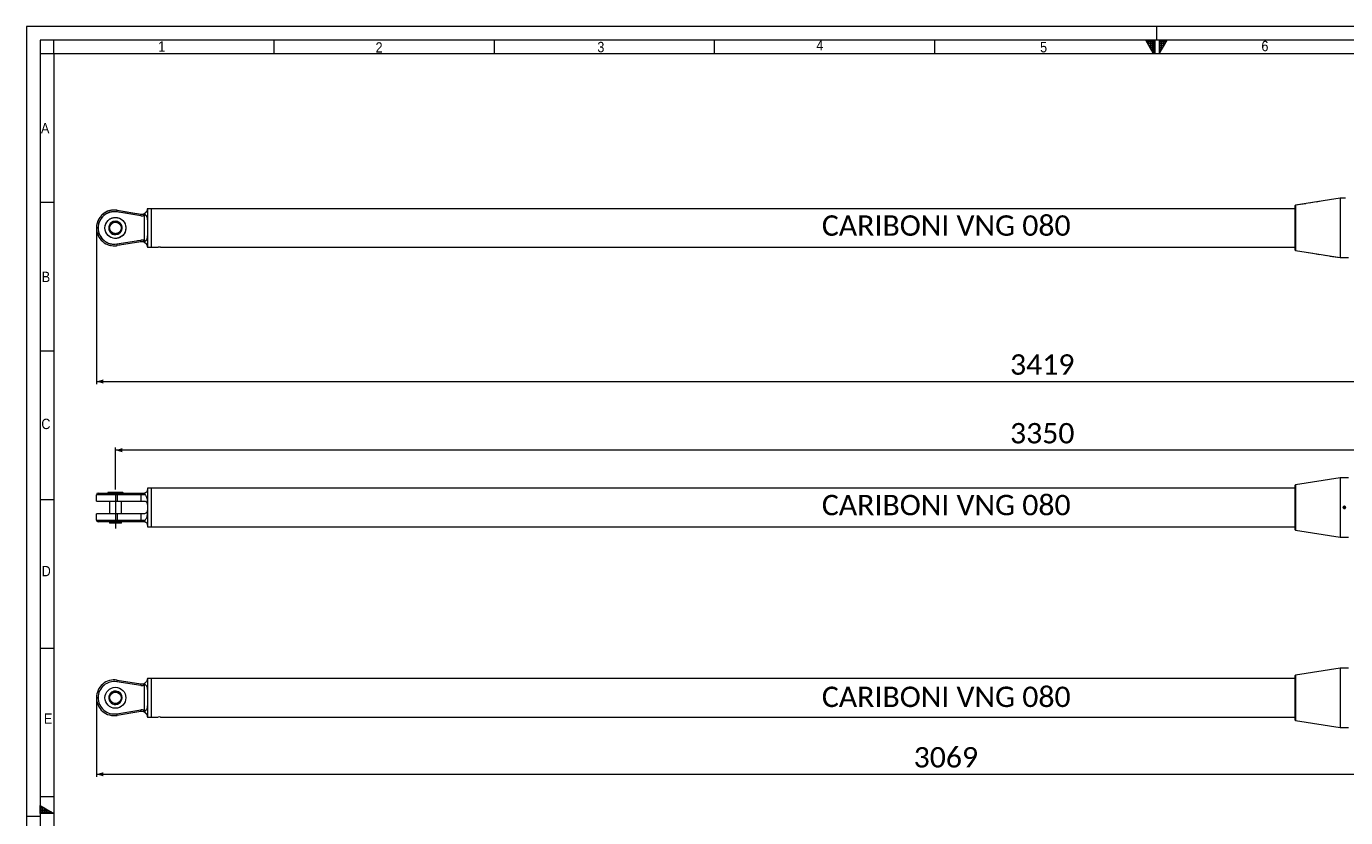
# Model space of a CAD drawing. Header units: millimetres. Extents: x 50 to 4155, y 50 to 2920.
# Tile 2 of 8: x 50 to 2446, y 1482 to 2920. Entities that reach past the tile are written whole.
import ezdxf

# ---------------------------------------------------------------- set-up
doc = ezdxf.new("R2010")
doc.units = ezdxf.units.MM
doc.header["$LTSCALE"] = 5
for name, pattern in [('SLD-Centro', [19.05, 15.24, -1.27, 1.27, -1.27]), ('SLD-Combinazione-di-due-tratteggi', [12.7, 6.35, -1.27, 1.27, -1.27, 1.27, -1.27]), ('SLD-Solido', [0])]:
    doc.linetypes.add(name, pattern=pattern)
doc.styles.add('SLDTEXTSTYLE0', font='GOTHIC.TTF', dxfattribs={"width": 0.913})
doc.styles.add('SLDTEXTSTYLE3', font='CALIBRI.TTF')
doc.styles.add('SLDTEXTSTYLE4', font='CALIBRIB.TTF')
doc.styles.add('SLDTEXTSTYLE5', font='CALIBRIZ.TTF')
doc.dimstyles.new('SLDDIMSTYLE0', dxfattribs={"dimtxt": 37.041667, "dimasz": 12.5, "dimexe": 0, "dimexo": 0.0625, "dimgap": 9.260417, "dimtad": 1, "dimrnd": 1e-09, "dimzin": 12, "dimdsep": 46, "dimtxsty": 'SLDTEXTSTYLE4', "dimsah": 1, "dimcen": 0.09, "dimadec": 0, "dimazin": 3, "dimtfac": 1, "dimtofl": 0, "dimtmove": 0, "dimatfit": 3, "dimfxl": 0, "dimfrac": 2, "dimtolj": 1, "dimtzin": 12, "dimarcsym": 0})

# ---------------------------------------------------------------- blocks, each defined once
blk = doc.blocks.new('_D')
at = {"color": 7, "linetype": 'SLD-Solido', "lineweight": 0}
for p, q in [((211.7, 2078.5), (211.7, 2155)), ((3561.7, 2150), (211.7, 2150)), ((3561.7, 2079.3), (3561.7, 2155))]:
    blk.add_line(p, q, dxfattribs=at)
for points in [[(211.7, 2150), (224.2, 2146.3), (224.2, 2153.8)], [(3561.7, 2150), (3549.2, 2153.8), (3549.2, 2146.3)]]:
    blk.add_solid(points, dxfattribs=at)
at = {"color": 7, "linetype": 'SLD-Solido', "lineweight": 0, "insert": (1836.6, 2199.4), "char_height": 37.04, "attachment_point": 1, "style": 'SLDTEXTSTYLE3'}
blk.add_mtext('3350', dxfattribs=at)
blk = doc.blocks.new('_D_1')
at = {"color": 7, "linetype": 'SLD-Solido', "lineweight": 0}
for p, q in [((177.2, 1695.3), (177.2, 1556.3)), ((3246.2, 1695.3), (3246.2, 1556.3)), ((177.2, 1561.3), (3246.2, 1561.3))]:
    blk.add_line(p, q, dxfattribs=at)
for points in [[(177.2, 1561.3), (189.7, 1557.5), (189.7, 1565)], [(3246.2, 1561.3), (3233.7, 1565), (3233.7, 1557.5)]]:
    blk.add_solid(points, dxfattribs=at)
at = {"color": 7, "linetype": 'SLD-Solido', "lineweight": 0, "insert": (1661.6, 1610.6), "char_height": 37.04, "attachment_point": 1, "rotation": 0, "style": 'SLDTEXTSTYLE3'}
blk.add_mtext('3069', dxfattribs=at)
blk = doc.blocks.new('_D_13')
at = {"color": 7, "linetype": 'SLD-Solido', "lineweight": 0}
for p, q in [((177.2, 2548.8), (177.2, 2269.8)), ((3596.2, 2548.8), (3596.2, 2269.8)), ((177.2, 2274.8), (3596.2, 2274.8))]:
    blk.add_line(p, q, dxfattribs=at)
for points in [[(177.2, 2274.8), (189.7, 2271.1), (189.7, 2278.6)], [(3596.2, 2274.8), (3583.7, 2278.6), (3583.7, 2271.1)]]:
    blk.add_solid(points, dxfattribs=at)
at = {"color": 7, "linetype": 'SLD-Solido', "lineweight": 0, "insert": (1836.6, 2324.2), "char_height": 37.04, "attachment_point": 1, "rotation": 0, "style": 'SLDTEXTSTYLE3'}
blk.add_mtext('3419', dxfattribs=at)

msp = doc.modelspace()

# ---------------------------------------------------------------- hatches: boundary and pattern name
at = {"linetype": 'Continuous'}
h = msp.add_hatch(dxfattribs=at)
h.set_pattern_fill('NET', color=8, scale=1.25, style=0)
h.paths.add_polyline_path([(2097.5, 2895), (2097.5, 2870), (2083.066, 2895)], flags=0)
h = msp.add_hatch(dxfattribs=at)
h.set_pattern_fill('NET', color=8, scale=1.25, style=0)
h.paths.add_polyline_path([(2107.5, 2895), (2107.5, 2870), (2121.934, 2895)], flags=0)
h = msp.add_hatch(dxfattribs=at)
h.set_pattern_fill('NET', color=8, scale=1.25, style=0)
h.paths.add_polyline_path([(75, 1504.434), (100, 1490), (75, 1490)], flags=0)

# ---------------------------------------------------------------- linework, layer by layer
at = {"color": 7, "linetype": 'SLD-Solido', "lineweight": 0}
for p, q in [((4155, 2920), (50, 2920)), ((50, 2920), (50, 50)), ((4130, 2895), (75, 2895)), ((75, 2895), (75, 75)), ((100, 2870), (100, 2895)), ((500, 2870), (500, 2895)), ((900, 2870), (900, 2895)), ((1300, 2870), (1300, 2895)), ((1700, 2870), (1700, 2895)), ((2083.066, 2895), (2097.5, 2895)), ((2097.5, 2870), (2083.066, 2895)), ((2097.5, 2895), (2097.5, 2870)), ((2100, 2870), (2100, 2895)), ((2107.5, 2895), (2121.934, 2895)), ((2107.5, 2870), (2121.934, 2895)), ((2107.5, 2895), (2107.5, 2870)), ((100, 2870), (75, 2870)), ((100, 2600), (75, 2600)), ((100, 2330), (75, 2330)), ((100, 2060), (75, 2060)), ((100, 1790), (75, 1790)), ((100, 1520), (75, 1520)), ((75, 1490), (75, 1504.434)), ((75, 1504.434), (100, 1490)), ((100, 1490), (75, 1490))]:
    msp.add_line(p, q, dxfattribs=at)
at = {"color": 7, "linetype": 'SLD-Centro', "lineweight": 0}
for p, q in [((2102.5, 2920), (2102.5, 2895)), ((50, 1485), (75, 1485))]:
    msp.add_line(p, q, dxfattribs=at)
at = {"color": 7, "linetype": 'SLD-Solido', "lineweight": 15}
for p, q in [((4105, 2870), (100, 2870)), ((100, 2870), (100, 100)), ((269.698, 2588.374), (269.686, 2588.312)), ((276.698, 2588.808), (269.698, 2588.808)), ((269.698, 2588.808), (269.698, 2588.374)), ((269.698, 2588.374), (269.698, 2567.986)), ((2354.519, 2588.808), (276.698, 2588.808)), ((276.698, 2588.808), (276.698, 2518.808)), ((276.698, 2588.808), (276.698, 2553.808)), ((2355.114, 2594.903), (2354.519, 2594.308)), ((2354.519, 2553.808), (2354.519, 2594.308)), ((2436.598, 2607.808), (2355.114, 2594.903)), ((2355.114, 2594.903), (2355.114, 2553.808)), ((2442.024, 2607.808), (2436.598, 2607.808)), ((2436.598, 2607.808), (2436.598, 2499.808)), ((207.543, 2565.226), (207.953, 2564.098)), ((208.623, 2565.563), (209.035, 2564.43)), ((257.632, 2575.974), (214.387, 2582.935)), ((214.864, 2585.897), (258.109, 2578.936)), ((263.698, 2576.439), (263.698, 2531.178)), ((269.698, 2567.986), (269.698, 2539.631)), ((177.198, 2553.807), (177.198, 2553.81)), ((180.198, 2553.81), (177.198, 2553.81)), ((177.198, 2553.807), (180.198, 2553.807)), ((180.198, 2553.81), (180.198, 2553.807)), ((215.443, 2543.519), (215.854, 2542.391)), ((216.485, 2543.96), (216.898, 2542.827)), ((276.698, 2553.808), (276.698, 2518.808)), ((2354.519, 2513.308), (2354.519, 2553.808)), ((2355.114, 2553.808), (2355.114, 2512.714)), ((214.387, 2524.682), (257.632, 2531.643)), ((258.109, 2528.681), (214.864, 2521.72)), ((269.686, 2519.304), (269.698, 2519.243)), ((269.698, 2539.631), (269.698, 2519.243)), ((269.698, 2519.243), (269.698, 2518.808)), ((269.698, 2518.808), (276.698, 2518.808)), ((276.698, 2518.808), (289.624, 2518.808)), ((293.798, 2518.808), (2354.519, 2518.808)), ((2354.519, 2513.308), (2355.114, 2512.714)), ((2355.114, 2512.714), (2436.598, 2499.808)), ((2436.598, 2499.808), (2451.598, 2499.808)), ((2355.114, 2087.137), (2354.519, 2086.543)), ((2354.519, 2005.543), (2354.519, 2086.543)), ((2436.598, 2100.043), (2355.114, 2087.137)), ((2355.114, 2087.137), (2355.114, 2004.949)), ((2451.598, 2100.043), (2436.598, 2100.043)), ((2436.598, 2100.043), (2436.598, 1992.043)), ((177.198, 2057.543), (177.198, 2069.043)), ((214.864, 2069.043), (177.198, 2069.043)), ((180.198, 2072.043), (214.387, 2072.043)), ((198.698, 2073.543), (197.698, 2072.543)), ((197.698, 2072.543), (197.698, 2072.043)), ((225.698, 2072.543), (197.698, 2072.543)), ((198.698, 2073.543), (224.698, 2073.543)), ((214.387, 2072.043), (257.632, 2072.043)), ((214.864, 2069.043), (214.864, 2057.543)), ((258.109, 2069.043), (214.864, 2069.043)), ((225.698, 2072.543), (224.698, 2073.543)), ((225.698, 2072.043), (225.698, 2072.543)), ((257.632, 2072.043), (263.698, 2072.043)), ((258.109, 2069.043), (258.109, 2057.543)), ((262.775, 2069.043), (258.109, 2069.043)), ((276.698, 2081.043), (269.698, 2081.043)), ((269.698, 2081.043), (269.698, 2078.043)), ((269.698, 2078.043), (269.698, 2051.543)), ((2354.519, 2081.043), (276.698, 2081.043)), ((276.698, 2081.043), (276.698, 2011.043)), ((177.198, 2057.543), (214.864, 2057.543)), ((200.748, 2057.543), (200.748, 2034.543)), ((214.864, 2057.543), (258.109, 2057.543)), ((222.648, 2034.543), (222.648, 2057.543)), ((258.109, 2057.543), (263.698, 2057.543)), ((269.686, 2051.927), (269.698, 2051.543)), ((269.698, 2040.543), (269.686, 2040.159)), ((269.698, 2051.543), (269.698, 2040.543)), ((269.698, 2040.543), (269.698, 2014.043)), ((2442.914, 2046.868), (2442.792, 2045.429)), ((2443.976, 2044.605), (2442.792, 2045.429)), ((2442.914, 2046.868), (2444.22, 2047.481)), ((2443.976, 2044.605), (2445.283, 2045.218)), ((2444.22, 2047.481), (2445.405, 2046.656)), ((2445.283, 2045.218), (2445.405, 2046.656)), ((177.198, 2023.043), (177.198, 2034.543)), ((214.864, 2034.543), (177.198, 2034.543)), ((177.198, 2023.043), (214.864, 2023.043)), ((214.387, 2020.043), (180.198, 2020.043)), ((200.748, 2019.743), (200.748, 2018.243)), ((222.648, 2019.743), (200.748, 2019.743)), ((200.748, 2018.243), (201.248, 2017.743)), ((200.748, 2018.243), (222.648, 2018.243)), ((201.198, 2020.043), (201.198, 2019.743)), ((222.148, 2017.743), (201.248, 2017.743)), ((257.632, 2020.043), (214.387, 2020.043)), ((214.864, 2034.543), (214.864, 2023.043)), ((258.109, 2034.543), (214.864, 2034.543)), ((214.864, 2023.043), (258.109, 2023.043)), ((222.148, 2017.743), (222.648, 2018.243)), ((222.198, 2019.743), (222.198, 2020.043)), ((222.648, 2018.243), (222.648, 2019.743)), ((263.698, 2020.043), (257.632, 2020.043)), ((263.698, 2034.543), (258.109, 2034.543)), ((258.109, 2034.543), (258.109, 2023.043)), ((258.109, 2023.043), (262.775, 2023.043)), ((269.698, 2014.043), (269.698, 2011.043)), ((269.698, 2011.043), (276.698, 2011.043)), ((276.698, 2011.043), (2354.519, 2011.043)), ((2354.519, 2005.543), (2355.114, 2004.949)), ((2355.114, 2004.949), (2436.598, 1992.043)), ((2436.598, 1992.043), (2451.598, 1992.043)), ((2436.598, 1754.259), (2355.114, 1741.353)), ((2442.024, 1754.259), (2436.598, 1754.259)), ((2436.598, 1754.259), (2436.598, 1646.259)), ((2451.598, 1754.259), (2446.198, 1754.259)), ((257.632, 1722.425), (214.387, 1729.386)), ((214.864, 1732.348), (258.109, 1725.386)), ((269.698, 1734.825), (269.686, 1734.763)), ((276.698, 1735.259), (269.698, 1735.259)), ((269.698, 1735.259), (269.698, 1734.825)), ((269.698, 1734.825), (269.698, 1714.437)), ((2354.519, 1735.259), (276.698, 1735.259)), ((276.698, 1735.259), (276.698, 1665.259)), ((276.698, 1735.259), (276.698, 1700.259)), ((2355.114, 1741.353), (2354.519, 1740.759)), ((2354.519, 1700.259), (2354.519, 1740.759)), ((2355.114, 1741.353), (2355.114, 1700.259)), ((207.543, 1711.677), (207.953, 1710.549)), ((208.623, 1712.014), (209.035, 1710.881)), ((263.698, 1722.89), (263.698, 1677.629)), ((269.698, 1714.437), (269.698, 1686.082)), ((177.198, 1700.258), (177.198, 1700.261)), ((180.198, 1700.261), (177.198, 1700.261)), ((177.198, 1700.258), (180.198, 1700.258)), ((180.198, 1700.261), (180.198, 1700.258)), ((214.387, 1671.133), (257.632, 1678.094)), ((215.443, 1689.97), (215.854, 1688.842)), ((216.485, 1690.411), (216.898, 1689.278)), ((269.698, 1686.082), (269.698, 1665.694)), ((276.698, 1700.259), (276.698, 1665.259)), ((2354.519, 1659.759), (2354.519, 1700.259)), ((2355.114, 1700.259), (2355.114, 1659.165)), ((258.109, 1675.132), (214.864, 1668.171)), ((269.686, 1665.755), (269.698, 1665.694)), ((269.698, 1665.694), (269.698, 1665.259)), ((269.698, 1665.259), (276.698, 1665.259)), ((276.698, 1665.259), (289.624, 1665.259)), ((293.798, 1665.259), (2354.519, 1665.259)), ((2354.519, 1659.759), (2355.114, 1659.165)), ((2355.114, 1659.165), (2436.598, 1646.259)), ((2436.598, 1646.259), (2451.598, 1646.259))]:
    msp.add_line(p, q, dxfattribs=at)
at = {"color": 7, "linetype": 'SLD-Combinazione-di-due-tratteggi', "lineweight": 0}
for p, q in [((269.698, 2588.374), (269.686, 2588.312)), ((276.698, 2588.808), (269.698, 2588.808)), ((269.698, 2588.808), (269.698, 2588.374)), ((269.698, 2588.374), (269.698, 2567.986)), ((2354.519, 2588.808), (276.698, 2588.808)), ((276.698, 2588.808), (276.698, 2518.808)), ((276.698, 2588.808), (276.698, 2553.808)), ((2355.114, 2594.903), (2354.519, 2594.308)), ((2354.519, 2553.808), (2354.519, 2594.308)), ((2436.598, 2607.808), (2355.114, 2594.903)), ((2355.114, 2594.903), (2355.114, 2553.808)), ((2442.024, 2607.808), (2436.598, 2607.808)), ((2436.598, 2607.808), (2436.598, 2499.808)), ((207.543, 2565.226), (207.953, 2564.098)), ((208.623, 2565.563), (209.035, 2564.43)), ((257.632, 2575.974), (214.387, 2582.935)), ((214.864, 2585.897), (258.109, 2578.936)), ((263.698, 2576.439), (263.698, 2531.178)), ((269.698, 2567.986), (269.698, 2539.631)), ((177.198, 2553.807), (177.198, 2553.81)), ((180.198, 2553.81), (177.198, 2553.81)), ((177.198, 2553.807), (180.198, 2553.807)), ((180.198, 2553.81), (180.198, 2553.807)), ((215.443, 2543.519), (215.854, 2542.391)), ((216.485, 2543.96), (216.898, 2542.827)), ((276.698, 2553.808), (276.698, 2518.808)), ((2354.519, 2513.308), (2354.519, 2553.808)), ((2355.114, 2553.808), (2355.114, 2512.714)), ((214.387, 2524.682), (257.632, 2531.643)), ((258.109, 2528.681), (214.864, 2521.72)), ((269.686, 2519.304), (269.698, 2519.243)), ((269.698, 2539.631), (269.698, 2519.243)), ((269.698, 2519.243), (269.698, 2518.808)), ((269.698, 2518.808), (276.698, 2518.808)), ((276.698, 2518.808), (289.624, 2518.808)), ((293.798, 2518.808), (2354.519, 2518.808)), ((2354.519, 2513.308), (2355.114, 2512.714)), ((2355.114, 2512.714), (2436.598, 2499.808)), ((2436.598, 2499.808), (2451.598, 2499.808))]:
    msp.add_line(p, q, dxfattribs=at)
at = {"color": 7, "linetype": 'SLD-Centro', "lineweight": 15}
msp.add_line((211.698, 2073.543), (211.698, 2007.514), dxfattribs=at)
at = {"color": 7, "linetype": 'SLD-Solido', "lineweight": 15, "flags": 128}
for points in [[(214.387, 2582.935), (214.48, 2583.513), (214.569, 2584.069), (214.652, 2584.581), (214.724, 2585.03), (214.783, 2585.398), (214.827, 2585.672), (214.854, 2585.84), (214.864, 2585.897)], [(257.632, 2575.974), (257.725, 2576.552), (257.815, 2577.107), (257.897, 2577.619), (257.969, 2578.068), (258.029, 2578.436), (258.073, 2578.71), (258.1, 2578.879), (258.109, 2578.936)], [(263.698, 2576.439), (263.518, 2576.996), (263.345, 2577.531), (263.185, 2578.025), (263.045, 2578.458), (262.931, 2578.813), (262.845, 2579.076), (262.793, 2579.239), (262.775, 2579.294)], [(214.864, 2521.72), (214.854, 2521.777), (214.827, 2521.945), (214.783, 2522.219), (214.724, 2522.587), (214.652, 2523.036), (214.569, 2523.548), (214.48, 2524.104), (214.387, 2524.682)], [(258.109, 2528.681), (258.1, 2528.738), (258.073, 2528.907), (258.029, 2529.18), (257.969, 2529.549), (257.897, 2529.998), (257.815, 2530.51), (257.725, 2531.065), (257.632, 2531.643)], [(262.775, 2528.323), (262.793, 2528.378), (262.845, 2528.541), (262.931, 2528.804), (263.045, 2529.159), (263.185, 2529.592), (263.345, 2530.085), (263.518, 2530.621), (263.698, 2531.178)], [(262.775, 2069.043), (262.793, 2069.628), (262.845, 2070.191), (262.931, 2070.71), (263.045, 2071.164), (263.185, 2071.537), (263.345, 2071.814), (263.518, 2071.985), (263.698, 2072.043)], [(263.698, 2020.043), (263.518, 2020.1), (263.345, 2020.271), (263.185, 2020.548), (263.045, 2020.922), (262.931, 2021.376), (262.845, 2021.895), (262.793, 2022.458), (262.775, 2023.043)], [(214.387, 1729.386), (214.48, 1729.964), (214.569, 1730.52), (214.652, 1731.032), (214.724, 1731.481), (214.783, 1731.849), (214.827, 1732.123), (214.854, 1732.291), (214.864, 1732.348)], [(257.632, 1722.425), (257.725, 1723.002), (257.815, 1723.558), (257.897, 1724.07), (257.969, 1724.519), (258.029, 1724.887), (258.073, 1725.161), (258.1, 1725.33), (258.109, 1725.386)], [(263.698, 1722.89), (263.518, 1723.447), (263.345, 1723.982), (263.185, 1724.476), (263.045, 1724.908), (262.931, 1725.263), (262.845, 1725.527), (262.793, 1725.69), (262.775, 1725.745)], [(258.109, 1675.132), (258.1, 1675.189), (258.073, 1675.358), (258.029, 1675.631), (257.969, 1676), (257.897, 1676.449), (257.815, 1676.961), (257.725, 1677.516), (257.632, 1678.094)], [(262.775, 1674.774), (262.793, 1674.829), (262.845, 1674.992), (262.931, 1675.255), (263.045, 1675.61), (263.185, 1676.043), (263.345, 1676.536), (263.518, 1677.072), (263.698, 1677.629)], [(214.864, 1668.171), (214.854, 1668.228), (214.827, 1668.396), (214.783, 1668.67), (214.724, 1669.038), (214.652, 1669.487), (214.569, 1669.999), (214.48, 1670.555), (214.387, 1671.133)]]:
    msp.add_lwpolyline(points, dxfattribs=at)
at = {"color": 7, "linetype": 'SLD-Combinazione-di-due-tratteggi', "lineweight": 0, "flags": 128}
for points in [[(214.387, 2582.935), (214.48, 2583.513), (214.569, 2584.069), (214.652, 2584.581), (214.724, 2585.03), (214.783, 2585.398), (214.827, 2585.672), (214.854, 2585.84), (214.864, 2585.897)], [(257.632, 2575.974), (257.725, 2576.552), (257.815, 2577.107), (257.897, 2577.619), (257.969, 2578.068), (258.029, 2578.436), (258.073, 2578.71), (258.1, 2578.879), (258.109, 2578.936)], [(263.698, 2576.439), (263.518, 2576.996), (263.345, 2577.531), (263.185, 2578.025), (263.045, 2578.458), (262.931, 2578.813), (262.845, 2579.076), (262.793, 2579.239), (262.775, 2579.294)], [(214.864, 2521.72), (214.854, 2521.777), (214.827, 2521.945), (214.783, 2522.219), (214.724, 2522.587), (214.652, 2523.036), (214.569, 2523.548), (214.48, 2524.104), (214.387, 2524.682)], [(258.109, 2528.681), (258.1, 2528.738), (258.073, 2528.907), (258.029, 2529.18), (257.969, 2529.549), (257.897, 2529.998), (257.815, 2530.51), (257.725, 2531.065), (257.632, 2531.643)], [(262.775, 2528.323), (262.793, 2528.378), (262.845, 2528.541), (262.931, 2528.804), (263.045, 2529.159), (263.185, 2529.592), (263.345, 2530.085), (263.518, 2530.621), (263.698, 2531.178)]]:
    msp.add_lwpolyline(points, dxfattribs=at)
at = {"color": 7, "linetype": 'SLD-Solido', "lineweight": 15}
for centre, radius in [((211.698, 2553.808), 19), ((211.698, 2553.808), 10.95), ((211.698, 2553.808), 10.45), ((2444.098, 2046.043), 2.056), ((211.698, 1700.259), 19), ((211.698, 1700.259), 10.95), ((211.698, 1700.259), 10.45)]:
    msp.add_circle(centre, radius, dxfattribs=at)
at = {"color": 7, "linetype": 'SLD-Combinazione-di-due-tratteggi', "lineweight": 0}
for radius in [19, 10.95, 10.45]:
    msp.add_circle((211.698, 2553.808), radius, dxfattribs=at)
at = {"color": 7, "linetype": 'SLD-Solido', "lineweight": 15}
for centre, radius, start, end in [((209.698, 2553.81), 32.5, 80.855, 180), ((209.698, 2553.81), 29.5, 80.855, 180), ((211.698, 2553.808), 12.15, 110, 290), ((211.698, 2553.808), 12.15, 104.663545, 110), ((211.698, 2553.808), 12.15, 295.336455, 104.663545), ((259.698, 2588.808), 13, 260.855, 287.920213), ((259.698, 2588.808), 10, 260.855, 287.920213), ((209.698, 2553.807), 32.5, 180, 279.145), ((209.698, 2553.807), 29.5, 180, 279.145), ((211.698, 2553.808), 12.15, 290, 295.336455), ((259.698, 2518.808), 13, 72.079787, 99.145), ((259.698, 2518.808), 10, 72.079787, 99.145), ((291.698, 2483.829), 35.042, 86.564368, 93.393498), ((180.198, 2069.043), 3, 90, 180), ((209.783, 2069.773), 5.132, 351.818271, 26.244465), ((253.029, 2069.773), 5.132, 351.818271, 26.244465), ((180.198, 2023.043), 3, 180, 270), ((209.783, 2022.312), 5.132, 333.755535, 8.181729), ((253.029, 2022.312), 5.132, 333.755535, 8.181729), ((209.698, 1700.261), 32.5, 80.855, 180), ((209.698, 1700.261), 29.5, 80.855, 180), ((259.698, 1735.259), 10, 260.855, 287.920213), ((211.698, 1700.259), 12.15, 110, 290), ((211.698, 1700.259), 12.15, 104.663545, 110), ((211.698, 1700.259), 12.15, 295.336455, 104.663545), ((259.698, 1735.259), 13, 260.855, 287.920213), ((209.698, 1700.258), 32.5, 180, 279.145), ((209.698, 1700.258), 29.5, 180, 279.145), ((211.698, 1700.259), 12.15, 290, 295.336455), ((259.698, 1665.259), 13, 72.079787, 99.145), ((259.698, 1665.259), 10, 72.079787, 99.145), ((291.698, 1630.28), 35.042, 86.564368, 93.393498)]:
    msp.add_arc(centre, radius, start, end, dxfattribs=at)
at = {"color": 7, "linetype": 'SLD-Combinazione-di-due-tratteggi', "lineweight": 0}
for centre, radius, start, end in [((209.698, 2553.81), 32.5, 80.855, 180), ((209.698, 2553.81), 29.5, 80.855, 180), ((211.698, 2553.808), 12.15, 110, 290), ((211.698, 2553.808), 12.15, 104.663545, 110), ((211.698, 2553.808), 12.15, 295.336455, 104.663545), ((259.698, 2588.808), 13, 260.855, 287.920213), ((259.698, 2588.808), 10, 260.855, 287.920213), ((209.698, 2553.807), 32.5, 180, 279.145), ((209.698, 2553.807), 29.5, 180, 279.145), ((211.698, 2553.808), 12.15, 290, 295.336455), ((259.698, 2518.808), 13, 72.079787, 99.145), ((259.698, 2518.808), 10, 72.079787, 99.145), ((291.698, 2483.829), 35.042, 86.564368, 93.393498)]:
    msp.add_arc(centre, radius, start, end, dxfattribs=at)
at = {"color": 7, "linetype": 'SLD-Solido', "lineweight": 15}
for points, knots in [([(269.686, 2588.312), (269.653, 2587.828), (269.602, 2587.063), (269.077, 2585.187), (268.327, 2583.645), (267.263, 2582.205), (266.294, 2581.245), (265.598, 2580.737), (265.411, 2580.601)], [0, 0, 0, 0, 0.32739974, 0.5163907, 0.70508382, 0.82986638, 0.954459, 1, 1, 1, 1]), ([(2446.198, 2607.808), (2446.175, 2607.808), (2446.129, 2607.806), (2445.767, 2607.793), (2445.234, 2607.778), (2444.569, 2607.768), (2443.851, 2607.767), (2443.163, 2607.774), (2442.575, 2607.788), (2442.176, 2607.802), (2441.986, 2607.809), (2442.017, 2607.808), (2442.024, 2607.807)], [0, 0, 0, 0, 0.10731598, 0.21462684, 0.32199168, 0.4293905, 0.53672946, 0.64401676, 0.75133119, 0.85871526, 0.96610174, 1, 1, 1, 1]), ([(262.775, 2579.294), (263.411, 2579.539), (264.174, 2579.834), (265, 2580.325), (265.258, 2580.498), (265.411, 2580.601)], [0, 0, 0, 0, 0.66841858, 0.80212673, 1, 1, 1, 1]), ([(265.733, 2577.888), (265.682, 2577.838), (265.092, 2577.273), (264.364, 2576.837), (263.698, 2576.439)], [0, 0, 0, 0, 0.08704689, 1, 1, 1, 1]), ([(265.411, 2580.601), (265.203, 2580.425), (264.835, 2580.113), (264.635, 2579.526), (264.713, 2578.974), (265.06, 2578.395), (265.487, 2578.073), (265.733, 2577.888)], [0, 0, 0, 0, 0.2536208, 0.44768723, 0.61234559, 0.77710007, 1, 1, 1, 1]), ([(265.733, 2577.888), (266.095, 2577.618), (267.229, 2576.773), (268.389, 2575.058), (269.192, 2572.906), (269.629, 2570.607), (269.674, 2568.921), (269.698, 2567.986)], [0, 0, 0, 0, 0.11456416, 0.35889189, 0.55284548, 0.75185702, 1, 1, 1, 1]), ([(265.411, 2527.016), (265.258, 2527.119), (264.606, 2527.556), (263.699, 2528.009), (262.929, 2528.271), (262.775, 2528.323)], [0, 0, 0, 0, 0.19772569, 0.83937688, 1, 1, 1, 1]), ([(263.698, 2531.178), (264.309, 2530.818), (264.976, 2530.424), (265.584, 2529.871), (265.682, 2529.778), (265.733, 2529.729)], [0, 0, 0, 0, 0.83482187, 0.91305022, 1, 1, 1, 1]), ([(265.733, 2529.729), (265.516, 2529.568), (265.08, 2529.244), (264.705, 2528.65), (264.637, 2528.049), (264.86, 2527.476), (265.219, 2527.176), (265.411, 2527.016)], [0, 0, 0, 0, 0.19618441, 0.3939544, 0.56510471, 0.76754969, 1, 1, 1, 1]), ([(265.411, 2527.016), (265.584, 2526.89), (266.027, 2526.569), (266.647, 2526.018), (267.262, 2525.37), (267.785, 2524.71), (268.304, 2523.934), (268.766, 2523.066), (269.14, 2522.147), (269.392, 2521.309), (269.529, 2520.669), (269.604, 2520.194), (269.646, 2519.848), (269.673, 2519.545), (269.681, 2519.385), (269.686, 2519.304)], [0, 0, 0, 0, 0.04212962, 0.10769014, 0.17377598, 0.24120572, 0.30900124, 0.4136546, 0.51913827, 0.62664369, 0.73469438, 0.80077424, 0.86695423, 0.93342875, 1, 1, 1, 1]), ([(269.698, 2539.631), (269.675, 2538.723), (269.627, 2536.89), (269.117, 2534.345), (268.111, 2532.036), (266.868, 2530.528), (265.934, 2529.871), (265.733, 2529.729)], [0, 0, 0, 0, 0.24088637, 0.48638935, 0.71135686, 0.93778783, 1, 1, 1, 1]), ([(265.411, 2069.721), (265.258, 2069.644), (264.606, 2069.316), (263.699, 2069.068), (262.929, 2069.047), (262.775, 2069.043)], [0, 0, 0, 0, 0.19772569, 0.83937688, 1, 1, 1, 1]), ([(263.698, 2072.043), (264.309, 2072.095), (264.976, 2072.152), (265.584, 2072.346), (265.682, 2072.38), (265.733, 2072.398)], [0, 0, 0, 0, 0.83482187, 0.91305022, 1, 1, 1, 1]), ([(265.733, 2072.398), (265.516, 2072.302), (265.08, 2072.109), (264.705, 2071.63), (264.637, 2071.042), (264.86, 2070.381), (265.219, 2069.951), (265.411, 2069.721)], [0, 0, 0, 0, 0.19618441, 0.3939544, 0.56510471, 0.76754969, 1, 1, 1, 1]), ([(265.411, 2069.721), (265.584, 2069.531), (266.304, 2068.739), (267.317, 2067.185), (268.449, 2064.564), (269.209, 2061.228), (269.615, 2056.871), (269.661, 2053.691), (269.686, 2051.927)], [0, 0, 0, 0, 0.042163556, 0.175471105, 0.309027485, 0.521671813, 0.73472497, 1, 1, 1, 1]), ([(269.698, 2078.043), (269.675, 2077.612), (269.628, 2076.752), (269.113, 2075.293), (268.111, 2073.843), (266.868, 2072.853), (265.934, 2072.479), (265.733, 2072.398)], [0, 0, 0, 0, 0.243454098, 0.48639283, 0.711358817, 0.93778825, 1, 1, 1, 1]), ([(263.698, 2057.543), (264.381, 2057.469), (265.924, 2057.302), (267.498, 2056.286), (268.581, 2055.114), (269.401, 2053.711), (269.577, 2052.609), (269.686, 2051.927)], [0, 0, 0, 0, 0.18231656, 0.41186246, 0.57103439, 0.73468361, 1, 1, 1, 1]), ([(269.686, 2040.159), (269.577, 2039.477), (269.403, 2038.386), (268.588, 2036.982), (267.509, 2035.807), (265.924, 2034.783), (264.381, 2034.617), (263.698, 2034.543)], [0, 0, 0, 0, 0.26531687, 0.42472678, 0.5881368, 0.81768312, 1, 1, 1, 1]), ([(269.686, 2040.159), (269.653, 2037.984), (269.602, 2034.553), (269.077, 2030.163), (268.327, 2027.2), (267.263, 2024.819), (266.294, 2023.339), (265.598, 2022.571), (265.411, 2022.365)], [0, 0, 0, 0, 0.32739974, 0.5163907, 0.70508382, 0.82986638, 0.954459, 1, 1, 1, 1]), ([(2446.198, 2046.043), (2446.175, 2045.807), (2446.129, 2045.335), (2445.767, 2044.706), (2445.234, 2044.228), (2444.569, 2043.955), (2443.851, 2043.917), (2443.162, 2044.118), (2442.578, 2044.537), (2442.165, 2045.125), (2441.97, 2045.816), (2442.015, 2046.533), (2442.295, 2047.195), (2442.777, 2047.727), (2443.409, 2048.069), (2444.119, 2048.183), (2444.825, 2048.056), (2445.451, 2047.702), (2445.921, 2047.161), (2446.165, 2046.575), (2446.189, 2046.191), (2446.198, 2046.043)], [0, 0, 0, 0, 0.05366155, 0.10732054, 0.16100651, 0.21470948, 0.26838252, 0.32202973, 0.3756905, 0.4293861, 0.4830829, 0.53674444, 0.59039075, 0.64406418, 0.69776355, 0.7514503, 0.80510416, 0.85875465, 0.91244066, 0.96614288, 1, 1, 1, 1]), ([(262.775, 2023.043), (263.411, 2022.979), (264.174, 2022.902), (265, 2022.572), (265.258, 2022.442), (265.411, 2022.365)], [0, 0, 0, 0, 0.66841858, 0.80212673, 1, 1, 1, 1]), ([(265.733, 2019.687), (265.682, 2019.705), (265.092, 2019.914), (264.364, 2019.981), (263.698, 2020.043)], [0, 0, 0, 0, 0.08704689, 1, 1, 1, 1]), ([(265.411, 2022.365), (265.203, 2022.113), (264.835, 2021.668), (264.635, 2021), (264.713, 2020.466), (265.06, 2019.993), (265.487, 2019.799), (265.733, 2019.687)], [0, 0, 0, 0, 0.2536208, 0.44768723, 0.61234559, 0.77710007, 1, 1, 1, 1]), ([(265.733, 2019.687), (266.095, 2019.53), (267.23, 2019.037), (268.394, 2017.896), (269.195, 2016.574), (269.629, 2015.266), (269.673, 2014.481), (269.698, 2014.043)], [0, 0, 0, 0, 0.11456425, 0.35889215, 0.55515691, 0.75185684, 1, 1, 1, 1]), ([(2446.198, 1754.259), (2446.175, 1754.258), (2446.129, 1754.257), (2445.767, 1754.244), (2445.234, 1754.229), (2444.569, 1754.219), (2443.851, 1754.218), (2443.163, 1754.225), (2442.575, 1754.239), (2442.176, 1754.252), (2441.986, 1754.26), (2442.017, 1754.259), (2442.024, 1754.258)], [0, 0, 0, 0, 0.10731598, 0.21462684, 0.32199168, 0.4293905, 0.53672946, 0.64401676, 0.75133119, 0.85871526, 0.96610174, 1, 1, 1, 1]), ([(262.775, 1725.745), (263.411, 1725.99), (264.174, 1726.285), (265, 1726.776), (265.258, 1726.949), (265.411, 1727.052)], [0, 0, 0, 0, 0.66841858, 0.80212673, 1, 1, 1, 1]), ([(265.411, 1727.052), (265.203, 1726.876), (264.835, 1726.564), (264.635, 1725.977), (264.713, 1725.425), (265.06, 1724.846), (265.487, 1724.524), (265.733, 1724.339)], [0, 0, 0, 0, 0.2536208, 0.44768723, 0.61234559, 0.77710007, 1, 1, 1, 1]), ([(269.686, 1734.763), (269.653, 1734.279), (269.602, 1733.514), (269.077, 1731.638), (268.327, 1730.096), (267.263, 1728.656), (266.294, 1727.696), (265.598, 1727.188), (265.411, 1727.052)], [0, 0, 0, 0, 0.32739974, 0.5163907, 0.70508382, 0.82986638, 0.954459, 1, 1, 1, 1]), ([(265.733, 1724.339), (265.682, 1724.289), (265.092, 1723.724), (264.364, 1723.288), (263.698, 1722.89)], [0, 0, 0, 0, 0.08704689, 1, 1, 1, 1]), ([(265.733, 1724.339), (266.095, 1724.069), (267.229, 1723.224), (268.389, 1721.509), (269.192, 1719.357), (269.629, 1717.058), (269.674, 1715.372), (269.698, 1714.437)], [0, 0, 0, 0, 0.11456416, 0.35889189, 0.55284548, 0.75185702, 1, 1, 1, 1]), ([(263.698, 1677.629), (264.309, 1677.269), (264.976, 1676.875), (265.584, 1676.322), (265.682, 1676.229), (265.733, 1676.18)], [0, 0, 0, 0, 0.83482187, 0.91305022, 1, 1, 1, 1]), ([(269.698, 1686.082), (269.675, 1685.174), (269.627, 1683.341), (269.117, 1680.796), (268.111, 1678.487), (266.868, 1676.979), (265.934, 1676.322), (265.733, 1676.18)], [0, 0, 0, 0, 0.24088637, 0.48638935, 0.71135686, 0.93778783, 1, 1, 1, 1]), ([(265.411, 1673.467), (265.258, 1673.57), (264.606, 1674.007), (263.699, 1674.459), (262.929, 1674.722), (262.775, 1674.774)], [0, 0, 0, 0, 0.19772569, 0.83937688, 1, 1, 1, 1]), ([(265.733, 1676.18), (265.516, 1676.019), (265.08, 1675.695), (264.705, 1675.101), (264.637, 1674.5), (264.86, 1673.927), (265.219, 1673.627), (265.411, 1673.467)], [0, 0, 0, 0, 0.19618441, 0.3939544, 0.56510471, 0.76754969, 1, 1, 1, 1]), ([(265.411, 1673.467), (265.584, 1673.341), (266.027, 1673.02), (266.647, 1672.469), (267.262, 1671.821), (267.785, 1671.161), (268.304, 1670.385), (268.766, 1669.517), (269.14, 1668.597), (269.392, 1667.76), (269.529, 1667.12), (269.604, 1666.645), (269.646, 1666.299), (269.673, 1665.996), (269.681, 1665.836), (269.686, 1665.755)], [0, 0, 0, 0, 0.04212962, 0.10769014, 0.17377598, 0.24120572, 0.30900124, 0.4136546, 0.51913827, 0.62664369, 0.73469438, 0.80077424, 0.86695423, 0.93342875, 1, 1, 1, 1])]:
    msp.add_open_spline(points, degree=3, knots=knots, dxfattribs=at)
at = {"color": 7, "linetype": 'SLD-Combinazione-di-due-tratteggi', "lineweight": 0}
for points, knots in [([(269.686, 2588.312), (269.653, 2587.828), (269.602, 2587.063), (269.077, 2585.187), (268.327, 2583.645), (267.263, 2582.205), (266.294, 2581.245), (265.598, 2580.737), (265.411, 2580.601)], [0, 0, 0, 0, 0.32739974, 0.5163907, 0.70508382, 0.82986638, 0.954459, 1, 1, 1, 1]), ([(2446.198, 2607.808), (2446.175, 2607.808), (2446.129, 2607.806), (2445.767, 2607.793), (2445.234, 2607.778), (2444.569, 2607.768), (2443.851, 2607.767), (2443.163, 2607.774), (2442.575, 2607.788), (2442.176, 2607.802), (2441.986, 2607.809), (2442.017, 2607.808), (2442.024, 2607.807)], [0, 0, 0, 0, 0.10731598, 0.21462684, 0.32199168, 0.4293905, 0.53672946, 0.64401676, 0.75133119, 0.85871526, 0.96610174, 1, 1, 1, 1]), ([(262.775, 2579.294), (263.411, 2579.539), (264.174, 2579.834), (265, 2580.325), (265.258, 2580.498), (265.411, 2580.601)], [0, 0, 0, 0, 0.66841858, 0.80212673, 1, 1, 1, 1]), ([(265.733, 2577.888), (265.682, 2577.838), (265.092, 2577.273), (264.364, 2576.837), (263.698, 2576.439)], [0, 0, 0, 0, 0.08704689, 1, 1, 1, 1]), ([(265.411, 2580.601), (265.203, 2580.425), (264.835, 2580.113), (264.635, 2579.526), (264.713, 2578.974), (265.06, 2578.395), (265.487, 2578.073), (265.733, 2577.888)], [0, 0, 0, 0, 0.2536208, 0.44768723, 0.61234559, 0.77710007, 1, 1, 1, 1]), ([(265.733, 2577.888), (266.095, 2577.618), (267.229, 2576.773), (268.389, 2575.058), (269.192, 2572.906), (269.629, 2570.607), (269.674, 2568.921), (269.698, 2567.986)], [0, 0, 0, 0, 0.11456416, 0.35889189, 0.55284548, 0.75185702, 1, 1, 1, 1]), ([(265.411, 2527.016), (265.258, 2527.119), (264.606, 2527.556), (263.699, 2528.009), (262.929, 2528.271), (262.775, 2528.323)], [0, 0, 0, 0, 0.19772569, 0.83937688, 1, 1, 1, 1]), ([(263.698, 2531.178), (264.309, 2530.818), (264.976, 2530.424), (265.584, 2529.871), (265.682, 2529.778), (265.733, 2529.729)], [0, 0, 0, 0, 0.83482187, 0.91305022, 1, 1, 1, 1]), ([(265.733, 2529.729), (265.516, 2529.568), (265.08, 2529.244), (264.705, 2528.65), (264.637, 2528.049), (264.86, 2527.476), (265.219, 2527.176), (265.411, 2527.016)], [0, 0, 0, 0, 0.19618441, 0.3939544, 0.56510471, 0.76754969, 1, 1, 1, 1]), ([(265.411, 2527.016), (265.584, 2526.89), (266.027, 2526.569), (266.647, 2526.018), (267.262, 2525.37), (267.785, 2524.71), (268.304, 2523.934), (268.766, 2523.066), (269.14, 2522.147), (269.392, 2521.309), (269.529, 2520.669), (269.604, 2520.194), (269.646, 2519.848), (269.673, 2519.545), (269.681, 2519.385), (269.686, 2519.304)], [0, 0, 0, 0, 0.04212962, 0.10769014, 0.17377598, 0.24120572, 0.30900124, 0.4136546, 0.51913827, 0.62664369, 0.73469438, 0.80077424, 0.86695423, 0.93342875, 1, 1, 1, 1]), ([(269.698, 2539.631), (269.675, 2538.723), (269.627, 2536.89), (269.117, 2534.345), (268.111, 2532.036), (266.868, 2530.528), (265.934, 2529.871), (265.733, 2529.729)], [0, 0, 0, 0, 0.24088637, 0.48638935, 0.71135686, 0.93778783, 1, 1, 1, 1])]:
    msp.add_open_spline(points, degree=3, knots=knots, dxfattribs=at)

# ---------------------------------------------------------------- texts
at = {"color": 7, "linetype": 'Continuous', "lineweight": 0, "attachment_point": 1}
for s, insert, char_height, style in [('1', (289.545, 2892.94), 18.81, 'SLDTEXTSTYLE0'), ('2', (684.2, 2891.147), 18.81, 'SLDTEXTSTYLE0'), ('3', (1087.075, 2891.843), 18.81, 'SLDTEXTSTYLE0'), ('4', (1484.831, 2894.999), 18.81, 'SLDTEXTSTYLE0'), ('5', (1891.25, 2891.609), 18.81, 'SLDTEXTSTYLE0'), ('6', (2293.262, 2893.688), 18.81, 'SLDTEXTSTYLE0'), ('A', (76.461, 2744.421), 18.81, 'SLDTEXTSTYLE0'), ('CARIBONI VNG 080', (1494.841, 2576.67), 37.04167, 'SLDTEXTSTYLE5'), ('B', (77.885, 2474.303), 18.81, 'SLDTEXTSTYLE0'), ('C', (77.168, 2207.153), 18.81, 'SLDTEXTSTYLE0'), ('CARIBONI VNG 080', (1494.841, 2068.879), 37.04167, 'SLDTEXTSTYLE5'), ('D', (77.713, 1939.814), 18.81, 'SLDTEXTSTYLE0'), ('CARIBONI VNG 080', (1494.841, 1720.464), 37.04167, 'SLDTEXTSTYLE5'), ('E', (81.758, 1671.757), 18.81, 'SLDTEXTSTYLE0')]:
    msp.add_mtext(s, dxfattribs=dict(at, insert=insert, char_height=char_height, style=style))

# ---------------------------------------------------------------- dimensions: what is measured, and where the dimension line sits
at = {"color": 7, "linetype": 'SLD-Solido', "lineweight": 0}
for base, p1, p2, angle, picture, middle in [((3596.198, 2274.809), (177.198, 2553.807), (3596.198, 2553.808), 0.000031, '_D_13', (1886.698, 2274.808)), ((3246.198, 1561.26), (177.198, 1700.258), (3246.198, 1700.259), 0.000035, '_D_1', (1711.698, 1561.259))]:
    dim = msp.add_linear_dim(base=base, p1=p1, p2=p2, angle=angle, dimstyle='SLDDIMSTYLE0', dxfattribs=at)
    dim.commit()
    dim.dimension.update_dxf_attribs({"geometry": picture, "text_midpoint": middle, "dimtype": 160})
dim = msp.add_linear_dim(base=(211.698, 2150.043), p1=(3561.698, 2074.343), p2=(211.698, 2073.543), dimstyle='SLDDIMSTYLE0', dxfattribs=at)
dim.commit()
dim.dimension.update_dxf_attribs({"geometry": '_D', "text_midpoint": (1886.698, 2150.043), "dimtype": 160})

doc.saveas('drawing.dxf')
